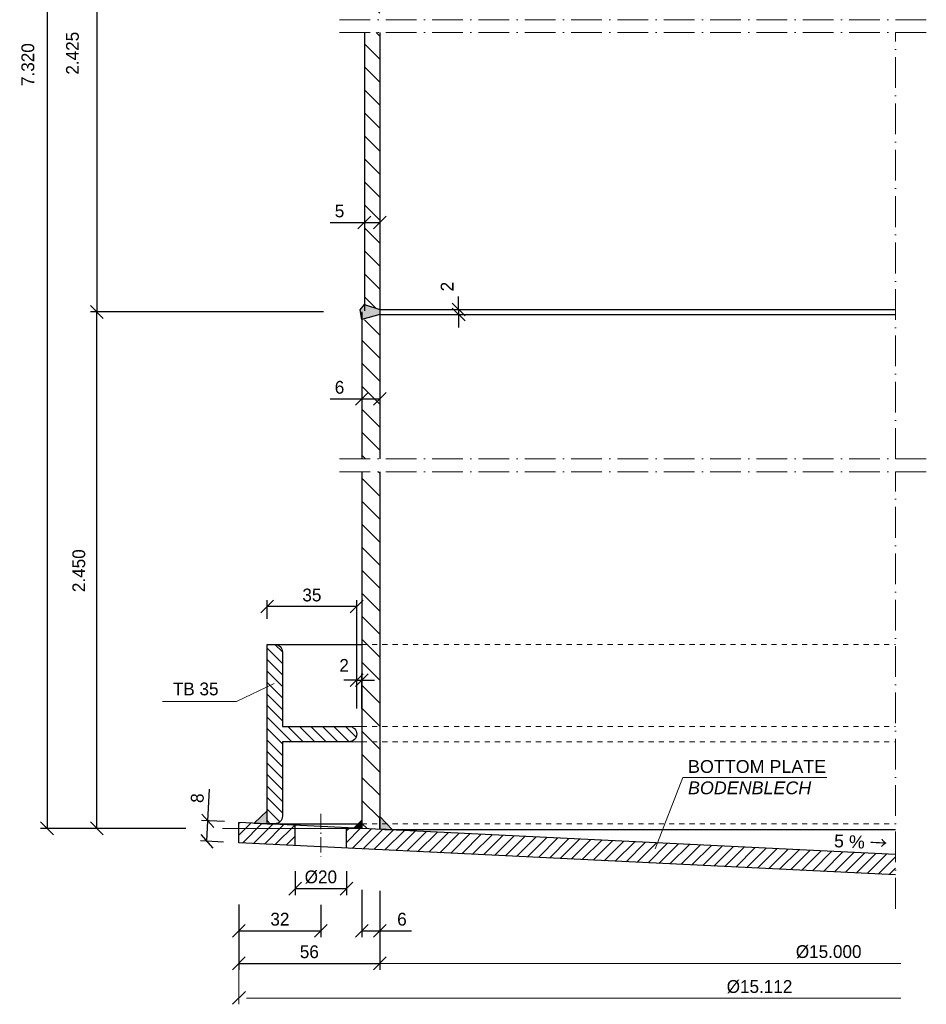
# Model space of a CAD drawing. Header units: millimetres. Extents: x -14064 to 10606674, y -83552 to 74051.
# Tile 5 of 256: x 32990 to 33344, y -50671 to -50287. Entities that reach past the tile are written whole.
import ezdxf

# ---------------------------------------------------------------- set-up
doc = ezdxf.new("R2010")
doc.units = ezdxf.units.MM
doc.linetypes.add('ACAD_ISO10W100', pattern=[18, 12, -3, 0, -3])
doc.linetypes.add('JIS_02_1.0', pattern=[2, 1, -1])
doc.layers.add('Bemaßung', color=7, linetype='Continuous', lineweight=9)
doc.layers.add('Beschriftung', color=7, linetype='Continuous', lineweight=9)
doc.styles.add('LBB3.5M1000', font='isocp.shx', dxfattribs={"height": 3.5})
doc.dimstyles.new('DIN', dxfattribs={"dimtxt": 2.5, "dimasz": 2.5, "dimexe": 1.25, "dimexo": 0.625, "dimtad": 1, "dimtih": 1, "dimdec": 4, "dimdsep": 46, "dimlunit": 6, "dimtxsty": 'Standard', "dimcen": 2.5, "dimadec": 0, "dimazin": 0, "dimtfac": 1, "dimtdec": 4, "dimtmove": 0, "dimatfit": 3, "dimfxl": 0, "dimtvp": 1, "dimtolj": 1, "dimtzin": 0, "dimarcsym": 0})
pattern_1 = [(135, (-43178.788, 123820.1814), (-4.49012806, -4.49012806), [])]

# ---------------------------------------------------------------- blocks, each defined once
blk = doc.blocks.new('_Oblique')
at = {"color": 0, "linetype": 'ByBlock', "lineweight": -2}
blk.add_line((-0.5, -0.5), (0.5, 0.5), dxfattribs=at)
blk = doc.blocks.new('*D340')
at = {"layer": 'Bemaßung', "color": 0, "lineweight": -2, "transparency": 16777216}
for p, q in [((33097.47, -50619.04), (33097.47, -50628.34)), ((33117.47, -50619.04), (33117.47, -50628.34)), ((33097.47, -50625.84), (33117.47, -50625.84))]:
    blk.add_line(p, q, dxfattribs=at)
at = {"layer": 'DEFPOINTS', "color": 0, "transparency": 16777216}
for p in [(33097.47, -50609.04), (33117.47, -50609.04), (33117.47, -50625.84)]:
    blk.add_point(p, dxfattribs=at)
at = {"layer": 'Bemaßung', "color": 0, "lineweight": -2, "transparency": 16777216, "xscale": 5, "yscale": 5, "zscale": 5, "rotation": 180}
blk.add_blockref('_Oblique', (33097.47, -50625.84), dxfattribs=at)
at = {"layer": 'Bemaßung', "color": 0, "lineweight": -2, "transparency": 16777216, "xscale": 5, "yscale": 5, "zscale": 5}
blk.add_blockref('_Oblique', (33117.47, -50625.84), dxfattribs=at)
at = {"layer": 'Bemaßung', "color": 0, "transparency": 16777216, "insert": (33107.47, -50621.34), "char_height": 5, "attachment_point": 5}
blk.add_mtext('\\A1;%%c20', dxfattribs=at)
blk = doc.blocks.new('*D327')
at = {"layer": 'Bemaßung', "color": 0, "lineweight": -2, "transparency": 16777216}
for p, q in [((33075.47, -50632.11), (33075.47, -50644.78)), ((33107.47, -50632.11), (33107.47, -50644.78)), ((33075.47, -50642.28), (33107.47, -50642.28))]:
    blk.add_line(p, q, dxfattribs=at)
at = {"layer": 'DEFPOINTS', "color": 0, "transparency": 16777216}
for p in [(33075.47, -50608.11), (33107.47, -50608.11), (33107.47, -50642.28)]:
    blk.add_point(p, dxfattribs=at)
at = {"layer": 'Bemaßung', "color": 0, "lineweight": -2, "transparency": 16777216, "xscale": 5, "yscale": 5, "zscale": 5, "rotation": 180}
blk.add_blockref('_Oblique', (33075.47, -50642.28), dxfattribs=at)
at = {"layer": 'Bemaßung', "color": 0, "lineweight": -2, "transparency": 16777216, "xscale": 5, "yscale": 5, "zscale": 5}
blk.add_blockref('_Oblique', (33107.47, -50642.28), dxfattribs=at)
at = {"layer": 'Bemaßung', "color": 0, "transparency": 16777216, "insert": (33091.47, -50637.78), "char_height": 5, "attachment_point": 5}
blk.add_mtext('\\A1;32', dxfattribs=at)
blk = doc.blocks.new('*D328')
at = {"layer": 'Bemaßung', "color": 0, "lineweight": -2, "transparency": 16777216}
for p, q in [((33130.47, -50626.64), (33130.47, -50657.5)), ((33075.47, -50631.97), (33075.47, -50657.5)), ((33075.47, -50655), (33130.47, -50655))]:
    blk.add_line(p, q, dxfattribs=at)
at = {"layer": 'DEFPOINTS', "color": 0, "transparency": 16777216}
for p in [(33130.47, -50602.64), (33075.47, -50607.97), (33130.47, -50655)]:
    blk.add_point(p, dxfattribs=at)
at = {"layer": 'Bemaßung', "color": 0, "lineweight": -2, "transparency": 16777216, "xscale": 5, "yscale": 5, "zscale": 5, "rotation": 180}
blk.add_blockref('_Oblique', (33075.47, -50655), dxfattribs=at)
at = {"layer": 'Bemaßung', "color": 0, "lineweight": -2, "transparency": 16777216, "xscale": 5, "yscale": 5, "zscale": 5}
blk.add_blockref('_Oblique', (33130.47, -50655), dxfattribs=at)
at = {"layer": 'Bemaßung', "color": 0, "transparency": 16777216, "insert": (33102.97, -50650.5), "char_height": 5, "attachment_point": 5}
blk.add_mtext('\\A1;56', dxfattribs=at)
blk = doc.blocks.new('*D329')
at = {"layer": 'Bemaßung', "color": 0, "lineweight": -2, "transparency": 16777216}
for p, q in [((33123.47, -50626.3), (33123.47, -50644.78)), ((33130.47, -50626.74), (33130.47, -50644.78)), ((33123.47, -50642.28), (33130.47, -50642.28)), ((33130.47, -50642.28), (33142.81, -50642.28))]:
    blk.add_line(p, q, dxfattribs=at)
at = {"layer": 'DEFPOINTS', "color": 0, "transparency": 16777216}
for p in [(33123.47, -50602.3), (33130.47, -50602.74), (33130.47, -50642.28)]:
    blk.add_point(p, dxfattribs=at)
at = {"layer": 'Bemaßung', "color": 0, "lineweight": -2, "transparency": 16777216, "xscale": 5, "yscale": 5, "zscale": 5, "rotation": 180}
blk.add_blockref('_Oblique', (33123.47, -50642.28), dxfattribs=at)
at = {"layer": 'Bemaßung', "color": 0, "lineweight": -2, "transparency": 16777216, "xscale": 5, "yscale": 5, "zscale": 5}
blk.add_blockref('_Oblique', (33130.47, -50642.28), dxfattribs=at)
at = {"layer": 'Bemaßung', "color": 0, "transparency": 16777216, "insert": (33139.14, -50637.78), "char_height": 5, "attachment_point": 5}
blk.add_mtext('\\A1;6', dxfattribs=at)
blk = doc.blocks.new('*D330')
at = {"layer": 'Bemaßung', "color": 0, "lineweight": -2, "transparency": 16777216}
for p, q in [((33161.28, -50399.74), (33161.28, -50394.74)), ((33157.04, -50399.74), (33158.78, -50399.74)), ((33161.28, -50399.74), (33161.28, -50401.74)), ((33157.04, -50401.74), (33158.78, -50401.74)), ((33161.28, -50401.74), (33161.28, -50406.74))]:
    blk.add_line(p, q, dxfattribs=at)
at = {"layer": 'DEFPOINTS', "color": 0, "transparency": 16777216}
for p in [(33167.04, -50399.74), (33161.28, -50401.74), (33167.04, -50401.74)]:
    blk.add_point(p, dxfattribs=at)
at = {"layer": 'Bemaßung', "color": 0, "lineweight": -2, "transparency": 16777216, "xscale": 5, "yscale": 5, "zscale": 5}
for p, rotation in [((33161.28, -50399.74), 270), ((33161.28, -50401.74), 90)]:
    blk.add_blockref('_Oblique', p, dxfattribs=dict(at, rotation=rotation))
at = {"layer": 'Bemaßung', "color": 0, "transparency": 16777216, "insert": (33156.78, -50390.85), "char_height": 5, "attachment_point": 5, "rotation": 90}
blk.add_mtext('\\A1;2', dxfattribs=at)
blk = doc.blocks.new('*D341')
at = {"layer": 'Bemaßung', "color": 0, "lineweight": -2, "transparency": 16777216}
for p, q in [((33121.47, -50555.5), (33121.47, -50541.94)), ((33123.47, -50555.5), (33123.47, -50541.94)), ((33121.47, -50544.44), (33116.47, -50544.44)), ((33121.47, -50544.44), (33123.47, -50544.44)), ((33123.47, -50544.44), (33128.47, -50544.44))]:
    blk.add_line(p, q, dxfattribs=at)
at = {"layer": 'DEFPOINTS', "color": 0, "transparency": 16777216}
for p in [(33123.47, -50544.44), (33121.47, -50565.5), (33123.47, -50565.5)]:
    blk.add_point(p, dxfattribs=at)
at = {"layer": 'Bemaßung', "color": 0, "lineweight": -2, "transparency": 16777216, "xscale": 5, "yscale": 5, "zscale": 5}
blk.add_blockref('_Oblique', (33121.47, -50544.44), dxfattribs=at)
at = {"layer": 'Bemaßung', "color": 0, "lineweight": -2, "transparency": 16777216, "xscale": 5, "yscale": 5, "zscale": 5, "rotation": 180}
blk.add_blockref('_Oblique', (33123.47, -50544.44), dxfattribs=at)
at = {"layer": 'Bemaßung', "color": 0, "transparency": 16777216, "insert": (33116.55, -50538.7), "char_height": 5, "attachment_point": 5}
blk.add_mtext('\\A1;2', dxfattribs=at)
blk = doc.blocks.new('*D345')
at = {"layer": 'Bemaßung', "color": 0, "lineweight": -2, "transparency": 16777216}
for p, q in [((33106.47, -50400.74), (33017.49, -50400.74)), ((33019.99, -50602.3), (33019.99, -50400.74)), ((33054.76, -50602.3), (33017.49, -50602.3))]:
    blk.add_line(p, q, dxfattribs=at)
at = {"layer": 'DEFPOINTS', "color": 0, "transparency": 16777216}
for p in [(33019.99, -50400.74), (33130.47, -50400.74), (33078.76, -50602.3)]:
    blk.add_point(p, dxfattribs=at)
at = {"layer": 'Bemaßung', "color": 0, "lineweight": -2, "transparency": 16777216, "xscale": 5, "yscale": 5, "zscale": 5}
for p, rotation in [((33019.99, -50400.74), 90), ((33019.99, -50602.3), 270)]:
    blk.add_blockref('_Oblique', p, dxfattribs=dict(at, rotation=rotation))
at = {"layer": 'Bemaßung', "color": 0, "transparency": 16777216, "insert": (33012.95, -50501.74), "char_height": 5, "attachment_point": 5, "rotation": 90}
blk.add_mtext('\\A1;2.450', dxfattribs=at)
blk = doc.blocks.new('*D346')
at = {"layer": 'Bemaßung', "color": 0, "lineweight": -2, "transparency": 16777216}
for p, q in [((33106.47, -50198.74), (33017.49, -50198.74)), ((33019.99, -50198.74), (33019.99, -50400.74)), ((33108.47, -50400.74), (33017.49, -50400.74))]:
    blk.add_line(p, q, dxfattribs=at)
at = {"layer": 'DEFPOINTS', "color": 0, "transparency": 16777216}
for p in [(33130.47, -50198.74), (33019.99, -50400.74), (33132.47, -50400.74)]:
    blk.add_point(p, dxfattribs=at)
at = {"layer": 'Bemaßung', "color": 0, "lineweight": -2, "transparency": 16777216, "xscale": 5, "yscale": 5, "zscale": 5}
for p, rotation in [((33019.99, -50198.74), 90), ((33019.99, -50400.74), 270)]:
    blk.add_blockref('_Oblique', p, dxfattribs=dict(at, rotation=rotation))
at = {"layer": 'Bemaßung', "color": 0, "transparency": 16777216, "insert": (33010.47, -50299.74), "char_height": 5, "attachment_point": 5, "rotation": 90}
blk.add_mtext('\\A1;2.425', dxfattribs=at)
blk = doc.blocks.new('*D335')
at = {"layer": 'Bemaßung', "color": 0, "lineweight": -2, "transparency": 16777216}
for p, q in [((33108.47, -50005.67), (32998.02, -50005.67)), ((33000.52, -50005.67), (33000.52, -50602.3)), ((33054.76, -50602.3), (32998.02, -50602.3))]:
    blk.add_line(p, q, dxfattribs=at)
at = {"layer": 'DEFPOINTS', "color": 0, "transparency": 16777216}
for p in [(33132.47, -50005.67), (33000.52, -50602.3), (33078.76, -50602.3)]:
    blk.add_point(p, dxfattribs=at)
at = {"layer": 'Bemaßung', "color": 0, "lineweight": -2, "transparency": 16777216, "xscale": 5, "yscale": 5, "zscale": 5}
for p, rotation in [((33000.52, -50005.67), 90), ((33000.52, -50602.3), 270)]:
    blk.add_blockref('_Oblique', p, dxfattribs=dict(at, rotation=rotation))
at = {"layer": 'Bemaßung', "color": 0, "transparency": 16777216, "insert": (32993.05, -50304.2), "char_height": 5, "attachment_point": 5, "rotation": 90}
blk.add_mtext('\\A1;7.320', dxfattribs=at)
blk = doc.blocks.new('*D337')
at = {"layer": 'Bemaßung', "color": 0, "lineweight": -2, "transparency": 16777216}
for p, q in [((33123.47, -50424.68), (33123.47, -50432.18)), ((33130.47, -50424.68), (33130.47, -50432.18)), ((33111.09, -50434.68), (33123.47, -50434.68)), ((33123.47, -50434.68), (33130.47, -50434.68))]:
    blk.add_line(p, q, dxfattribs=at)
at = {"layer": 'DEFPOINTS', "color": 0, "transparency": 16777216}
for p in [(33123.47, -50434.68), (33130.47, -50434.68), (33130.47, -50434.68)]:
    blk.add_point(p, dxfattribs=at)
at = {"layer": 'Bemaßung', "color": 0, "lineweight": -2, "transparency": 16777216, "xscale": 5, "yscale": 5, "zscale": 5, "rotation": 180}
blk.add_blockref('_Oblique', (33123.47, -50434.68), dxfattribs=at)
at = {"layer": 'Bemaßung', "color": 0, "lineweight": -2, "transparency": 16777216, "xscale": 5, "yscale": 5, "zscale": 5}
blk.add_blockref('_Oblique', (33130.47, -50434.68), dxfattribs=at)
at = {"layer": 'Bemaßung', "color": 0, "transparency": 16777216, "insert": (33114.76, -50430.18), "char_height": 5, "attachment_point": 5}
blk.add_mtext('\\A1;6', dxfattribs=at)
blk = doc.blocks.new('*D348')
at = {"layer": 'Bemaßung', "color": 0, "lineweight": -2, "transparency": 16777216}
for p, q in [((33063.32, -50599.37), (33063.92, -50587.05)), ((33069.87, -50599.69), (33060.82, -50599.24)), ((33062.93, -50607.36), (33063.32, -50599.37)), ((33069.48, -50607.68), (33060.43, -50607.23))]:
    blk.add_line(p, q, dxfattribs=at)
at = {"layer": 'DEFPOINTS', "color": 0, "transparency": 16777216}
for p in [(33063.32, -50599.37), (33075.86, -50599.98), (33075.47, -50607.97)]:
    blk.add_point(p, dxfattribs=at)
at = {"layer": 'Bemaßung', "color": 0, "lineweight": -2, "transparency": 16777216, "xscale": 5, "yscale": 5, "zscale": 5}
for p, rotation in [((33063.32, -50599.37), 87.2060852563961), ((33062.93, -50607.36), 267.2060852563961)]:
    blk.add_blockref('_Oblique', p, dxfattribs=dict(at, rotation=rotation))
at = {"layer": 'Bemaßung', "color": 0, "transparency": 16777216, "insert": (33059.24, -50590.49), "char_height": 5, "attachment_point": 5, "rotation": 87.2061}
blk.add_mtext('\\A1;8', dxfattribs=at)
blk = doc.blocks.new('*D339')
at = {"layer": 'Bemaßung', "color": 0, "lineweight": -2, "transparency": 16777216}
for p, q in [((33124.47, -50355.84), (33124.47, -50363.34)), ((33130.47, -50355.84), (33130.47, -50363.34)), ((33111.09, -50365.84), (33124.47, -50365.84)), ((33124.47, -50365.84), (33130.47, -50365.84))]:
    blk.add_line(p, q, dxfattribs=at)
at = {"layer": 'DEFPOINTS', "color": 0, "transparency": 16777216}
for p in [(33124.47, -50365.84), (33130.47, -50365.84), (33130.47, -50365.84)]:
    blk.add_point(p, dxfattribs=at)
at = {"layer": 'Bemaßung', "color": 0, "lineweight": -2, "transparency": 16777216, "xscale": 5, "yscale": 5, "zscale": 5, "rotation": 180}
blk.add_blockref('_Oblique', (33124.47, -50365.84), dxfattribs=at)
at = {"layer": 'Bemaßung', "color": 0, "lineweight": -2, "transparency": 16777216, "xscale": 5, "yscale": 5, "zscale": 5}
blk.add_blockref('_Oblique', (33130.47, -50365.84), dxfattribs=at)
at = {"layer": 'Bemaßung', "color": 0, "transparency": 16777216, "insert": (33114.76, -50361.34), "char_height": 5, "attachment_point": 5}
blk.add_mtext('\\A1;5', dxfattribs=at)
blk = doc.blocks.new('*D350')
at = {"layer": 'Bemaßung', "color": 0, "lineweight": -2, "transparency": 16777216}
for p, q in [((33086.47, -50520.5), (33086.47, -50513.24)), ((33121.47, -50515.74), (33086.47, -50515.74)), ((33121.47, -50545.5), (33121.47, -50513.24))]:
    blk.add_line(p, q, dxfattribs=at)
at = {"layer": 'DEFPOINTS', "color": 0, "transparency": 16777216}
for p in [(33086.47, -50515.74), (33086.47, -50530.5), (33121.47, -50555.5)]:
    blk.add_point(p, dxfattribs=at)
at = {"layer": 'Bemaßung', "color": 0, "lineweight": -2, "transparency": 16777216, "xscale": 5, "yscale": 5, "zscale": 5, "rotation": 180}
blk.add_blockref('_Oblique', (33086.47, -50515.74), dxfattribs=at)
at = {"layer": 'Bemaßung', "color": 0, "lineweight": -2, "transparency": 16777216, "xscale": 5, "yscale": 5, "zscale": 5}
blk.add_blockref('_Oblique', (33121.47, -50515.74), dxfattribs=at)
at = {"layer": 'Bemaßung', "color": 0, "transparency": 16777216, "insert": (33103.97, -50511.24), "char_height": 5, "attachment_point": 5}
blk.add_mtext('\\A1;35', dxfattribs=at)

msp = doc.modelspace()

# ---------------------------------------------------------------- hatches: boundary and pattern name
at = {"lineweight": 5}
h = msp.add_hatch(dxfattribs=at)
h.set_pattern_fill('ANSI31', color=0, scale=2, angle=90)
h.set_pattern_definition(pattern_1)
h.paths.add_polyline_path([(33130.47346, -50402.27625), (33123.47346, -50404.15189), (33123.47346, -50458.08421), (33130.47346, -50458.08421)])
h.paths.add_polyline_path([(33130.47346, -50291.65436), (33124.47346, -50291.65436), (33124.47346, -50400.09865), (33130.47346, -50399.20445)])
h.paths.add_polyline_path([(33130.47346, -50199.74035), (33124.47346, -50201.34804), (33124.47346, -50286.65436), (33130.47346, -50286.65436)])
h.paths.add_polyline_path([(33130.47346, -50118.74826), (33124.47346, -50118.74826), (33124.47346, -50196.13265), (33130.47346, -50197.74035)])
h.paths.add_polyline_path([(33124.47346, -50113.74826), (33130.47346, -50113.74826), (33130.47346, -50025.66681), (33124.47346, -50025.66681)])
h = msp.add_hatch(color=256)
h.dxf.hatch_style = 1
h.paths.add_polyline_path([(33130.47346, -50401.74035), (33123.47346, -50403.61599), (33122.82015, -50399.8647), (33124.47346, -50397.8647), (33130.47346, -50399.74035)])
h = msp.add_hatch(dxfattribs=at)
h.set_pattern_fill('ANSI31', color=256, scale=2, angle=90)
h.set_pattern_definition(pattern_1)
h.paths.add_polyline_path([(33130.47346, -50463.08421), (33123.47346, -50463.08421), (33123.47346, -50602.30105), (33130.47346, -50602.64267), (33130.47346, -50597.74027)])
h = msp.add_hatch(dxfattribs=at)
h.set_pattern_fill('ANSI31', color=256, angle=90)
h.set_pattern_definition([(135, (-43178.788, 123820.1814), (-2.24506403, -2.24506403), [])])
h.paths.add_polyline_path([(33092.47346, -50533.49539, 0.414213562), (33089.47346, -50530.49539), (33086.47346, -50530.49539), (33086.47346, -50600.49539), (33089.47346, -50600.49539, 0.414213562), (33092.47346, -50597.49539), (33092.47346, -50568.49539), (33118.47346, -50568.49539, 0.414213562), (33121.47346, -50565.49539, 0.414213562), (33118.47346, -50562.49539), (33092.47346, -50562.49539)])
h = msp.add_hatch(dxfattribs=at)
h.set_pattern_fill('ANSI31', color=256)
h.set_pattern_definition([(45, (-43178.788, 123820.1814), (-2.24506403, 2.24506403), [])])
h.paths.add_polyline_path([(33075.47346, -50599.95857), (33075.47346, -50607.96857), (33097.47346, -50609.04219), (33097.47346, -50601.03221)])
h.paths.add_polyline_path([(33331.94617, -50620.48462), (33331.94617, -50612.47488), (33117.47346, -50602.00824), (33117.47346, -50610.0182)])
at = {"layer": 'Bemaßung'}
h = msp.add_hatch(color=256, dxfattribs=at)
h.dxf.hatch_style = 1
h.paths.add_polyline_path([(33081.48534, -50600.25196), (33086.47346, -50600.49539), (33086.47346, -50595.49539)])
h = msp.add_hatch(color=256, dxfattribs=at)
h.dxf.hatch_style = 1
h.paths.add_polyline_path([(33123.47346, -50599.15465), (33120.47346, -50602.15465), (33123.47346, -50602.30105)])
h = msp.add_hatch(color=256, dxfattribs=at)
h.dxf.hatch_style = 1
h.paths.add_polyline_path([(33135.43788, -50602.88494), (33130.47346, -50602.64267), (33130.47346, -50597.64267)])

# ---------------------------------------------------------------- linework, layer by layer
at = {"linetype": 'ACAD_ISO10W100', "lineweight": 18}
for p, q in [((33343.94617, -50286.65436), (33113.47346, -50286.65436)), ((33343.94617, -50291.65436), (33113.47346, -50291.65436)), ((33331.94617, -50458.08421), (33331.94617, -50291.65436)), ((33343.94617, -50458.08421), (33113.47346, -50458.08421)), ((33343.94617, -50463.08421), (33113.47346, -50463.08421)), ((33331.94617, -50633.66189), (33331.94617, -50463.08421))]:
    msp.add_line(p, q, dxfattribs=at)
for p, q in [((33124.47346, -50291.65436), (33124.47346, -50400.28993)), ((33130.47346, -50291.65436), (33130.47346, -50458.08421)), ((33123.47346, -50400.70161), (33123.47346, -50458.08421)), ((33130.47346, -50399.74035), (33331.94617, -50399.74035)), ((33130.47346, -50401.74035), (33331.94617, -50401.74035)), ((33123.47346, -50463.08421), (33123.47346, -50602.30105)), ((33130.47346, -50463.08421), (33130.47346, -50602.64267)), ((33086.47346, -50530.49539), (33123.47346, -50530.49539)), ((33331.94617, -50612.47488), (33075.47346, -50599.95857)), ((33075.47346, -50607.96857), (33075.47346, -50599.95857)), ((33086.47346, -50600.49539), (33123.47346, -50600.49539)), ((33120.47346, -50602.15465), (33123.47346, -50599.15465)), ((33097.47346, -50609.04219), (33097.47346, -50601.03221)), ((33117.47346, -50610.0182), (33117.47346, -50602.00824)), ((33132.47346, -50602.74035), (33331.94617, -50602.74035)), ((33331.94617, -50620.48462), (33075.47346, -50607.96857))]:
    msp.add_line(p, q)
at = {"linetype": 'JIS_02_1.0', "lineweight": 18, "ltscale": 2}
for p, q in [((33123.47346, -50530.49539), (33331.94617, -50530.49539)), ((33123.47346, -50562.49539), (33331.94617, -50562.49539)), ((33123.47346, -50568.49539), (33331.94617, -50568.49539)), ((33123.47346, -50600.49539), (33331.94617, -50600.49539))]:
    msp.add_line(p, q, dxfattribs=at)
at = {"lineweight": 5}
for p, q in [((33118.47346, -50562.49539), (33123.47346, -50562.49539)), ((33118.47346, -50568.49539), (33123.47346, -50568.49539))]:
    msp.add_line(p, q, dxfattribs=at)
at = {"linetype": 'ACAD_ISO10W100', "lineweight": 18, "ltscale": 0.5}
msp.add_line((33107.47346, -50596.66663), (33107.47346, -50614.67659), dxfattribs=at)
for points in [[(33130.47346, -50401.74035), (33123.47346, -50403.61599), (33122.82015, -50399.8647), (33124.47346, -50397.8647), (33130.47346, -50399.74035)], [(33081.48534, -50600.25196), (33086.47346, -50600.49539), (33086.47346, -50595.49539)], [(33135.43788, -50602.88494), (33130.47346, -50602.64267), (33130.47346, -50597.64267)]]:
    msp.add_lwpolyline(points, close=True)
msp.add_lwpolyline([(33086.47346, -50600.49539), (33086.47346, -50530.49539), (33089.47346, -50530.49539, -0.414213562), (33092.47346, -50533.49539), (33092.47346, -50562.49539), (33118.47346, -50562.49539, -0.414213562), (33121.47346, -50565.49539), (33121.47346, -50565.49539, -0.414213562), (33118.47346, -50568.49539), (33092.47346, -50568.49539), (33092.47346, -50597.49539, -0.414213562), (33089.47346, -50600.49539)], format="xyb", close=True)
at = {"layer": 'Bemaßung'}
for p, q in [((33089.29505, -50545.76958), (33074.46017, -50552.78079)), ((33045.64589, -50552.78079), (33074.46017, -50552.78079)), ((33069.10043, -50602.30105), (33123.47346, -50602.30105)), ((33075.47346, -50631.96857), (33075.47346, -50670.98403)), ((33130.47346, -50634.75021), (33130.47346, -50657.50106)), ((33130.47346, -50655.00106), (33333.94617, -50655.00106)), ((33078.47346, -50668.63043), (33333.94617, -50668.63043))]:
    msp.add_line(p, q, dxfattribs=at)
at = {"layer": 'Beschriftung'}
for q in [(33238.04846, -50610.31678), (33305.02721, -50582.39089)]:
    msp.add_line((33248.78396, -50582.39089), q, dxfattribs=at)

# ---------------------------------------------------------------- block references
at = {"layer": 'Bemaßung', "xscale": 5, "yscale": 5, "zscale": 5, "rotation": 180}
for p in [(33130.47346, -50655.00106), (33075.47346, -50668.48403)]:
    msp.add_blockref('_Oblique', p, dxfattribs=at)

# ---------------------------------------------------------------- texts
at = {"layer": 'Bemaßung', "char_height": 5, "attachment_point": 5}
for s, insert in [('\\A1;TB 35', (33058.5784, -50547.91707)), ('\\A1;%%C15.000', (33305.80601, -50650.50106)), ('\\A1;%%C15.112', (33278.80601, -50664.13043))]:
    msp.add_mtext(s, dxfattribs=dict(at, insert=insert))
at = {"layer": 'Bemaßung', "insert": (33308.04035, -50604.64464), "char_height": 5, "attachment_point": 1, "rotation": 357.2060853, "style": 'LBB3.5M1000'}
msp.add_mtext_dynamic_manual_height_columns('{\\fArial|b0|i0|c0|p34;5 % \\fSimSun|b0|i0|c134|p2;→}', width=21.8933329, gutter_width=17.5, heights=[0], dxfattribs=at)
at = {"layer": 'Beschriftung', "insert": (33250.86896, -50575.65335), "char_height": 5, "width": 53.4081949, "attachment_point": 1, "style": 'LBB3.5M1000'}
msp.add_mtext('{\\fArial|b0|i0|c0|p34;BOTTOM PLATE\\P\\fArial|b0|i1|c0|p34;BODENBLECH}', dxfattribs=at)

# ---------------------------------------------------------------- dimensions: what is measured, and where the dimension line sits
at = {"layer": 'Bemaßung'}
for base, p1, p2, text, picture, middle in [((33000.51897, -50602.30105), (33132.47346, -50005.66681), (33078.75719, -50602.30105), '7.320', '*D335', (32993.05357, -50304.20358)), ((33019.98533, -50400.74035), (33130.47346, -50198.74035), (33132.47346, -50400.74035), '2.425', '*D346', (33010.47077, -50299.74035)), ((33019.98533, -50400.74035), (33078.75719, -50602.30105), (33130.47346, -50400.74035), '2.450', '*D345', (33012.94503, -50501.74035))]:
    dim = msp.add_linear_dim(base=base, p1=p1, p2=p2, angle=90, text=text, dimstyle='DIN', override={"dimscale": 2, "dimexo": 12, "dimgap": 1, "dimdec": 2, "dimblk1": 'Oblique', "dimblk2": 'Oblique', "dimsah": 1, "dimtdec": 2, "dimtmove": 2}, dxfattribs=at)
    dim.commit()
    dim.dimension.update_dxf_attribs({"geometry": picture, "text_midpoint": middle, "dimtype": 160})
for base, p1, p2, text, override, picture, middle in [((33130.47346, -50365.84341), (33124.47346, -50365.84341), (33130.47346, -50365.84341), '5', {"dimscale": 2, "dimexo": 5, "dimgap": 1, "dimdec": 2, "dimblk1": 'Oblique', "dimblk2": 'Oblique', "dimsah": 1, "dimtdec": 2, "dimtmove": 1}, '*D339', (33114.76036, -50363.03953)), ((33130.47346, -50434.67801), (33123.47346, -50434.67801), (33130.47346, -50434.67801), '6', {"dimscale": 2, "dimexo": 5, "dimgap": 1, "dimdec": 2, "dimblk1": 'Oblique', "dimblk2": 'Oblique', "dimsah": 1, "dimtdec": 2, "dimtmove": 1}, '*D337', (33114.76036, -50431.87413)), ((33130.47346, -50642.28333), (33123.47346, -50602.30105), (33130.47346, -50602.74035), '6', {"dimscale": 2, "dimexo": 12, "dimgap": 1, "dimdec": 2, "dimblk1": 'Oblique', "dimblk2": 'Oblique', "dimsah": 1, "dimtdec": 2}, '*D329', (33139.14013, -50642.28333))]:
    dim = msp.add_linear_dim(base=base, p1=p1, p2=p2, text=text, dimstyle='DIN', override=override, dxfattribs=at)
    dim.commit()
    dim.dimension.update_dxf_attribs({"geometry": picture, "text_midpoint": middle, "dimtype": 160})
dim = msp.add_linear_dim(base=(33161.28245, -50401.74035), p1=(33167.04063, -50399.74035), p2=(33167.04063, -50401.74035), angle=90, dimstyle='DIN', override={"dimscale": 2, "dimexo": 5, "dimgap": 1, "dimdec": 2, "dimblk1": 'Oblique', "dimblk2": 'Oblique', "dimsah": 1, "dimtdec": 2, "dimtmove": 1}, dxfattribs=at)
dim.commit()
dim.dimension.update_dxf_attribs({"geometry": '*D330', "text_midpoint": (33161.28245, -50390.85368), "dimtype": 160})
for base, p1, p2, override, picture, middle in [((33086.47346, -50515.74258), (33121.47346, -50555.49539), (33086.47346, -50530.49539), {"dimscale": 2, "dimexo": 5, "dimgap": 1, "dimdec": 2, "dimblk1": 'Oblique', "dimblk2": 'Oblique', "dimsah": 1, "dimtdec": 2, "dimtmove": 2}, '*D350', (33103.97346, -50511.24258)), ((33107.47346, -50642.28333), (33075.47346, -50608.11497), (33107.47346, -50608.11497), {"dimscale": 2, "dimexo": 12, "dimgap": 1, "dimdec": 2, "dimblk1": 'Oblique', "dimblk2": 'Oblique', "dimsah": 1, "dimtdec": 2, "dimtmove": 2}, '*D327', (33091.47346, -50637.78333))]:
    dim = msp.add_linear_dim(base=base, p1=p1, p2=p2, dimstyle='DIN', override=override, dxfattribs=at)
    dim.commit()
    dim.dimension.update_dxf_attribs({"geometry": picture, "text_midpoint": middle})
dim = msp.add_linear_dim(base=(33123.47346, -50544.43583), p1=(33121.47346, -50565.49539), p2=(33123.47346, -50565.49539), dimstyle='DIN', override={"dimscale": 2, "dimexo": 5, "dimgap": 1, "dimdec": 2, "dimblk1": 'Oblique', "dimblk2": 'Oblique', "dimsah": 1, "dimtdec": 2, "dimtmove": 1}, dxfattribs=at)
dim.commit()
dim.dimension.update_dxf_attribs({"geometry": '*D341', "text_midpoint": (33116.55497, -50543.19603), "dimtype": 160})
dim = msp.add_aligned_dim(p1=(33075.47346, -50607.96857), p2=(33075.86343, -50599.9776), distance=12.56231, dimstyle='DIN', override={"dimscale": 2, "dimexo": 3, "dimgap": 1, "dimdec": 2, "dimblk1": 'Oblique', "dimblk2": 'Oblique', "dimsah": 1, "dimtdec": 2, "dimtmove": 0}, dxfattribs=at)
dim.commit()
dim.dimension.update_dxf_attribs({"geometry": '*D348', "text_midpoint": (33059.24385, -50590.48956)})
for base, p1, p2, text, override, picture, middle in [((33130.47346, -50655.00106), (33075.47346, -50607.96857), (33130.47346, -50602.64267), '56', {"dimscale": 2, "dimexo": 12, "dimgap": 1, "dimdec": 2, "dimblk1": 'Oblique', "dimblk2": 'Oblique', "dimsah": 1, "dimtdec": 2, "dimtmove": 2}, '*D328', (33102.97346, -50650.50106)), ((33117.47346, -50625.84348), (33097.47346, -50609.04219), (33117.47346, -50609.04219), '%%c20', {"dimscale": 2, "dimexo": 5, "dimgap": 1, "dimdec": 2, "dimblk1": 'Oblique', "dimblk2": 'Oblique', "dimsah": 1, "dimtdec": 2, "dimtmove": 2}, '*D340', (33107.47346, -50621.34348))]:
    dim = msp.add_linear_dim(base=base, p1=p1, p2=p2, text=text, dimstyle='DIN', override=override, dxfattribs=at)
    dim.commit()
    dim.dimension.update_dxf_attribs({"geometry": picture, "text_midpoint": middle})

doc.saveas('drawing.dxf')
